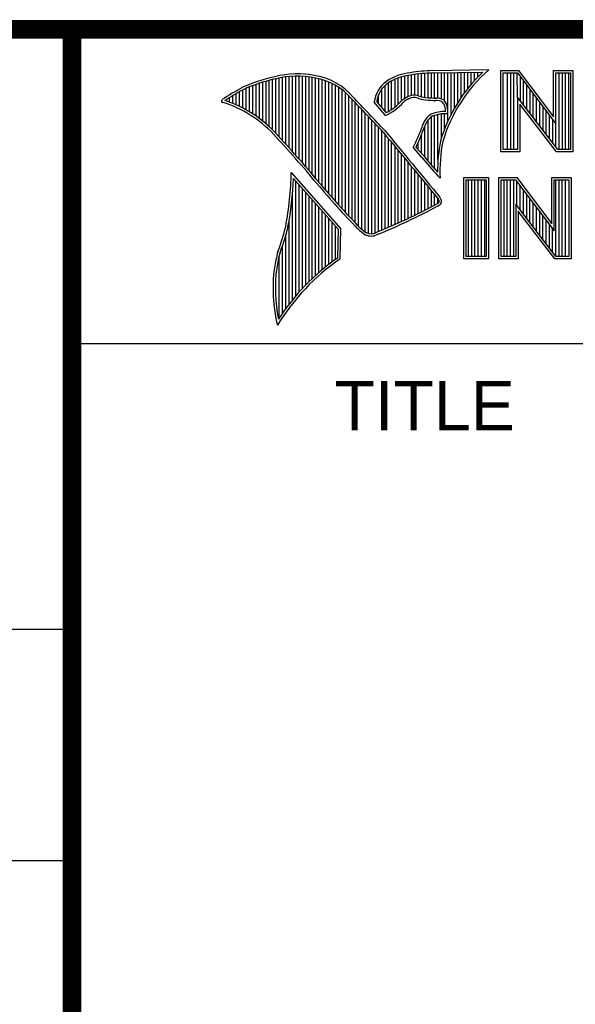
# Model space of a CAD drawing. Header units: inches. Extents: x 0.2 to 16.8, y 0.1 to 10.8.
# Tile 14 of 25: x 13 to 13.6, y 0.9 to 2. Entities that reach past the tile are written whole.
import ezdxf

# ---------------------------------------------------------------- set-up
doc = ezdxf.new("R2010")
doc.units = ezdxf.units.IN
doc.header["$LTSCALE"] = 0.935
doc.header["$MEASUREMENT"] = 0
doc.layers.get('0').update_dxf_attribs({"linetype": 'CONTINUOUS'})
doc.styles.get("Standard").update_dxf_attribs({"font": 'txt', "width": 0.8})

msp = doc.modelspace()

# ---------------------------------------------------------------- linework, layer by layer
at = {"color": 2, "linetype": 'CONTINUOUS'}
for p, q in [((13.0652, 1.9695), (16.745, 1.9695)), ((13.0652, 1.9695), (13.0652, 0.2605)), ((13.4529, 1.9261), (13.5132, 1.9271)), ((13.453, 1.9236), (13.5067, 1.9245)), ((13.4764, 1.8859), (13.4764, 1.924)), ((13.4799, 1.8919), (13.4799, 1.924)), ((13.4835, 1.8973), (13.4835, 1.9241)), ((13.487, 1.9023), (13.487, 1.9242)), ((13.4906, 1.9069), (13.4906, 1.9242)), ((13.4941, 1.9112), (13.4941, 1.9243)), ((13.4977, 1.9153), (13.4977, 1.9243)), ((13.5013, 1.9191), (13.5013, 1.9244)), ((13.5261, 1.9263), (13.5451, 1.9263)), ((13.5261, 1.839), (13.5261, 1.9263)), ((13.5451, 1.9263), (13.5829, 1.8765)), ((13.5829, 1.9263), (13.6036, 1.9263)), ((13.5829, 1.8765), (13.5829, 1.9263)), ((13.6036, 1.9263), (13.6036, 1.839)), ((13.2702, 1.872), (13.2702, 1.9135)), ((13.2738, 1.869), (13.2738, 1.9146)), ((13.2773, 1.8658), (13.2773, 1.9155)), ((13.2809, 1.8624), (13.2809, 1.9164)), ((13.2844, 1.8587), (13.2844, 1.9173)), ((13.288, 1.8549), (13.288, 1.9181)), ((13.2915, 1.851), (13.2915, 1.9188)), ((13.2951, 1.8471), (13.2951, 1.9194)), ((13.2987, 1.8431), (13.2987, 1.9198)), ((13.3022, 1.8391), (13.3022, 1.92)), ((13.3058, 1.8351), (13.3058, 1.9201)), ((13.3093, 1.8311), (13.3093, 1.9201)), ((13.3129, 1.827), (13.3129, 1.9199)), ((13.3164, 1.8229), (13.3164, 1.9196)), ((13.32, 1.8188), (13.32, 1.9192)), ((13.3235, 1.8146), (13.3235, 1.9186)), ((13.3271, 1.8104), (13.3271, 1.9179)), ((13.3306, 1.8062), (13.3306, 1.9172)), ((13.3342, 1.802), (13.3342, 1.9163)), ((13.3378, 1.7978), (13.3378, 1.9151)), ((13.3413, 1.7937), (13.3413, 1.9138)), ((13.4088, 1.8844), (13.4088, 1.915)), ((13.4124, 1.887), (13.4124, 1.9167)), ((13.4159, 1.89), (13.4159, 1.9182)), ((13.4195, 1.8937), (13.4195, 1.9193)), ((13.4231, 1.8964), (13.4231, 1.9203)), ((13.4266, 1.8982), (13.4266, 1.9209)), ((13.4302, 1.8995), (13.4302, 1.9214)), ((13.4337, 1.8997), (13.4337, 1.922)), ((13.4373, 1.8991), (13.4373, 1.9224)), ((13.4408, 1.898), (13.4408, 1.9228)), ((13.4444, 1.8972), (13.4444, 1.9231)), ((13.4479, 1.8969), (13.4479, 1.9234)), ((13.4515, 1.8966), (13.4515, 1.9236)), ((13.455, 1.8965), (13.455, 1.9237)), ((13.4586, 1.8964), (13.4586, 1.9237)), ((13.4622, 1.8957), (13.4622, 1.9238)), ((13.4657, 1.8935), (13.4657, 1.9238)), ((13.4693, 1.872), (13.4693, 1.9239)), ((13.4728, 1.8794), (13.4728, 1.9239)), ((13.5286, 1.9237), (13.5439, 1.9237)), ((13.5286, 1.8415), (13.5286, 1.9237)), ((13.5332, 1.8415), (13.5332, 1.9237)), ((13.5367, 1.8415), (13.5367, 1.9237)), ((13.5402, 1.8415), (13.5402, 1.9237)), ((13.5441, 1.8976), (13.5437, 1.9237)), ((13.5439, 1.9237), (13.5854, 1.869)), ((13.5471, 1.8936), (13.5471, 1.9194)), ((13.5506, 1.8891), (13.5506, 1.9149)), ((13.5854, 1.9237), (13.6011, 1.9237)), ((13.5854, 1.869), (13.5854, 1.9237)), ((13.5889, 1.8415), (13.5889, 1.9237)), ((13.5923, 1.8415), (13.5923, 1.9237)), ((13.5958, 1.8415), (13.5958, 1.9237)), ((13.5993, 1.8415), (13.5993, 1.9237)), ((13.6011, 1.9237), (13.6011, 1.8415)), ((13.2453, 1.8876), (13.2453, 1.9035)), ((13.2489, 1.8858), (13.2489, 1.9054)), ((13.2524, 1.8839), (13.2524, 1.9069)), ((13.256, 1.8818), (13.256, 1.9084)), ((13.2596, 1.8796), (13.2596, 1.9098)), ((13.2631, 1.8772), (13.2631, 1.9111)), ((13.2667, 1.8747), (13.2667, 1.9124)), ((13.3449, 1.7897), (13.3449, 1.9122)), ((13.3484, 1.7856), (13.3484, 1.9103)), ((13.352, 1.7817), (13.352, 1.9081)), ((13.3555, 1.7778), (13.3555, 1.9055)), ((13.3982, 1.8866), (13.3982, 1.9062)), ((13.4017, 1.8824), (13.4017, 1.9101)), ((13.4053, 1.8823), (13.4053, 1.9129)), ((13.5541, 1.8846), (13.5541, 1.9103)), ((13.5576, 1.8801), (13.5576, 1.9057)), ((13.2311, 1.8934), (13.2311, 1.8949)), ((13.2347, 1.8921), (13.2347, 1.8972)), ((13.2382, 1.8907), (13.2382, 1.8994)), ((13.2418, 1.8892), (13.2418, 1.9015)), ((13.3591, 1.7739), (13.3591, 1.9026)), ((13.3626, 1.7701), (13.3626, 1.8991)), ((13.3662, 1.7663), (13.3662, 1.8952)), ((13.4029, 1.881), (13.3927, 1.893)), ((13.3946, 1.8908), (13.3946, 1.8999)), ((13.5873, 1.8415), (13.5441, 1.8976)), ((13.5441, 1.8976), (13.5441, 1.8415)), ((13.561, 1.8756), (13.561, 1.9011)), ((13.5645, 1.8711), (13.5645, 1.8965)), ((13.3697, 1.7625), (13.3697, 1.8915)), ((13.3733, 1.7588), (13.3733, 1.8878)), ((13.3769, 1.7556), (13.3769, 1.8841)), ((13.4022, 1.878), (13.3901, 1.8922)), ((13.586, 1.839), (13.5466, 1.8902)), ((13.5466, 1.8902), (13.5466, 1.839)), ((13.568, 1.8665), (13.568, 1.8919)), ((13.5715, 1.862), (13.5715, 1.8874)), ((13.575, 1.8575), (13.575, 1.8828)), ((13.3804, 1.7529), (13.3804, 1.8803)), ((13.384, 1.7512), (13.384, 1.8766)), ((13.3875, 1.7509), (13.3875, 1.8728)), ((13.4479, 1.8288), (13.4479, 1.873)), ((13.4515, 1.8247), (13.4515, 1.8764)), ((13.455, 1.8207), (13.455, 1.878)), ((13.4586, 1.8303), (13.4586, 1.879)), ((13.4622, 1.8535), (13.4622, 1.8795)), ((13.4657, 1.8636), (13.4657, 1.8798)), ((13.5784, 1.853), (13.5784, 1.8782)), ((13.5819, 1.8485), (13.5819, 1.8736)), ((13.3911, 1.7518), (13.3911, 1.8691)), ((13.3946, 1.7533), (13.3946, 1.8653)), ((13.3982, 1.7548), (13.3982, 1.8615)), ((13.4444, 1.8331), (13.4444, 1.8665)), ((13.5854, 1.844), (13.5854, 1.869)), ((13.4017, 1.7563), (13.4017, 1.8574)), ((13.4053, 1.7578), (13.4053, 1.8531)), ((13.4408, 1.8372), (13.4408, 1.8572)), ((13.4088, 1.7593), (13.4088, 1.8488)), ((13.4124, 1.7609), (13.4124, 1.8445)), ((13.4159, 1.7625), (13.4159, 1.8402)), ((13.4414, 1.8328), (13.4319, 1.8437)), ((13.4433, 1.8344), (13.4349, 1.844)), ((13.4373, 1.8413), (13.4373, 1.8491)), ((13.5441, 1.8415), (13.5286, 1.8415)), ((13.6011, 1.8415), (13.5873, 1.8415)), ((13.4195, 1.7641), (13.4195, 1.8359)), ((13.4231, 1.7657), (13.4231, 1.8316)), ((13.5466, 1.839), (13.5261, 1.839)), ((13.6036, 1.839), (13.586, 1.839)), ((13.4266, 1.7674), (13.4266, 1.8273)), ((13.4302, 1.7691), (13.4302, 1.823)), ((13.4337, 1.7708), (13.4337, 1.8187)), ((13.3541, 1.7564), (13.301, 1.8168)), ((13.3515, 1.7555), (13.3033, 1.8103)), ((13.4373, 1.7725), (13.4373, 1.8144)), ((13.4408, 1.7743), (13.4408, 1.8101)), ((13.4609, 1.8106), (13.4586, 1.8131)), ((13.4865, 1.8113), (13.5128, 1.8113)), ((13.4865, 1.724), (13.4865, 1.8113)), ((13.489, 1.8087), (13.5103, 1.8087)), ((13.489, 1.7266), (13.489, 1.8087)), ((13.4914, 1.7266), (13.4914, 1.8087)), ((13.4949, 1.7266), (13.4949, 1.8087)), ((13.4983, 1.7266), (13.4983, 1.8087)), ((13.5018, 1.7266), (13.5018, 1.8087)), ((13.5053, 1.7266), (13.5053, 1.8087)), ((13.5088, 1.7266), (13.5088, 1.8087)), ((13.5103, 1.8087), (13.5103, 1.7266)), ((13.5128, 1.8113), (13.5128, 1.724)), ((13.5241, 1.8113), (13.5432, 1.8113)), ((13.5241, 1.724), (13.5241, 1.8113)), ((13.5266, 1.8088), (13.5419, 1.8088)), ((13.5266, 1.7266), (13.5266, 1.8088)), ((13.5296, 1.7266), (13.5296, 1.8088)), ((13.5331, 1.7266), (13.5331, 1.8088)), ((13.5366, 1.7266), (13.5366, 1.8088)), ((13.5401, 1.7266), (13.5401, 1.8088)), ((13.5419, 1.8088), (13.5834, 1.7541)), ((13.5432, 1.8113), (13.5809, 1.7616)), ((13.5809, 1.8113), (13.6016, 1.8113)), ((13.5809, 1.7616), (13.5809, 1.8113)), ((13.5834, 1.8088), (13.5991, 1.8088)), ((13.5834, 1.7541), (13.5834, 1.8088)), ((13.5852, 1.7266), (13.5852, 1.8088)), ((13.5887, 1.7266), (13.5887, 1.8088)), ((13.5922, 1.7266), (13.5922, 1.8088)), ((13.5957, 1.7266), (13.5957, 1.8088)), ((13.5991, 1.8088), (13.5991, 1.7266)), ((13.6016, 1.8113), (13.6016, 1.724)), ((13.3058, 1.684), (13.3058, 1.8075)), ((13.3093, 1.6881), (13.3093, 1.8035)), ((13.3129, 1.692), (13.3129, 1.7994)), ((13.4444, 1.7761), (13.4444, 1.8058)), ((13.4479, 1.7779), (13.4479, 1.8015)), ((13.4515, 1.7798), (13.4515, 1.7972)), ((13.5435, 1.7809), (13.5435, 1.8067)), ((13.547, 1.7763), (13.547, 1.8021)), ((13.5505, 1.7718), (13.5505, 1.7975)), ((13.3022, 1.6797), (13.3022, 1.7929)), ((13.3164, 1.6958), (13.3164, 1.7954)), ((13.32, 1.6994), (13.32, 1.7914)), ((13.3235, 1.7028), (13.3235, 1.7873)), ((13.455, 1.7817), (13.455, 1.7929)), ((13.4586, 1.7837), (13.4586, 1.7886)), ((13.554, 1.7673), (13.554, 1.7929)), ((13.5574, 1.7628), (13.5574, 1.7884)), ((13.3271, 1.7061), (13.3271, 1.7833)), ((13.3306, 1.7093), (13.3306, 1.7792)), ((13.5853, 1.7266), (13.5421, 1.7827)), ((13.5421, 1.7827), (13.5421, 1.7266)), ((13.5609, 1.7583), (13.5609, 1.7838)), ((13.5644, 1.7538), (13.5644, 1.7792)), ((13.3342, 1.7123), (13.3342, 1.7752)), ((13.3378, 1.7152), (13.3378, 1.7712)), ((13.3413, 1.718), (13.3413, 1.7671)), ((13.5841, 1.724), (13.5446, 1.7753)), ((13.5446, 1.7753), (13.5446, 1.724)), ((13.5679, 1.7492), (13.5679, 1.7746)), ((13.5713, 1.7447), (13.5713, 1.77)), ((13.5748, 1.7402), (13.5748, 1.7654)), ((13.2987, 1.6752), (13.2987, 1.7654)), ((13.3449, 1.7208), (13.3449, 1.7631)), ((13.3484, 1.7234), (13.3484, 1.759)), ((13.351, 1.7252), (13.3515, 1.7555)), ((13.3534, 1.7238), (13.3541, 1.7564)), ((13.5783, 1.7357), (13.5783, 1.7609)), ((13.5818, 1.7312), (13.5818, 1.7563)), ((13.2951, 1.6705), (13.2951, 1.7497)), ((13.2915, 1.6655), (13.2915, 1.7383)), ((13.288, 1.6603), (13.288, 1.7273)), ((13.5128, 1.724), (13.4865, 1.724)), ((13.5103, 1.7266), (13.489, 1.7266)), ((13.5446, 1.724), (13.5241, 1.724)), ((13.5421, 1.7266), (13.5266, 1.7266)), ((13.6016, 1.724), (13.5841, 1.724)), ((13.5991, 1.7266), (13.5853, 1.7266)), ((13.0653, 1.6329), (16.75, 1.6329)), ((11.482, 1.3265), (13.0653, 1.3265)), ((13.0653, 1.0776), (11.482, 1.0776))]:
    msp.add_line(p, q, dxfattribs=at)
at = {"color": 7, "linetype": 'CONTINUOUS', "const_width": 0.02}
for points in [[(11.4718, 1.9702), (16.75, 1.9707)], [(13.0653, 1.9707), (13.0653, 0.2586)]]:
    msp.add_lwpolyline(points, dxfattribs=at)
at = {"color": 2, "linetype": 'CONTINUOUS'}
for centre, radius, start, end in [((13.4616, 1.7138), 0.2125, 92.3477, 98.8369), ((13.6217, 1.8028), 0.1674, 133.4016, 163.4573), ((13.6217, 1.8028), 0.1649, 131.1194, 163.4134), ((13.3216, 1.7468), 0.177, 102.6162, 114.8514), ((13.3216, 1.7468), 0.1745, 102.5985, 114.8293), ((13.307, 1.8302), 0.0924, 77.2812, 105.0674), ((13.307, 1.8302), 0.0899, 77.2325, 105.1014), ((13.3167, 1.8552), 0.0636, 40.1648, 80.8423), ((13.3167, 1.8552), 0.0661, 40.2336, 80.7738), ((13.4213, 1.8889), 0.0313, 125.0326, 174.0473), ((13.4354, 1.8654), 0.0587, 96.3007, 123.1683), ((13.4354, 1.8654), 0.0562, 96.2448, 123.1265), ((13.4616, 1.7138), 0.21, 92.3565, 98.8522), ((13.3447, 1.7236), 0.208, 117.9346, 124.569), ((13.3447, 1.7236), 0.2055, 117.9533, 124.0367), ((13.4213, 1.8889), 0.0288, 125.1127, 171.9558), ((13.2274, 1.8935), 0.00155, 121.3524, 265.803), ((13.1892, 1.7705), 0.1298, 43.1667, 71.8499), ((9.4003, -1.9018), 5.4906, 43.2466, 43.7675), ((9.4003, -1.9018), 5.4931, 43.2457, 43.7667), ((13.3796, 1.9289), 0.0532, 295.9955, 318.5906), ((13.4362, 1.8753), 0.0249, 112.9192, 132.2696), ((13.4362, 1.8753), 0.0224, 112.6635, 131.9293), ((13.433, 1.8857), 0.014, 72.6167, 117.3893), ((13.433, 1.8857), 0.0115, 72.9386, 117.864), ((13.4494, 1.9318), 0.0374, 249.5553, 263.1674), ((13.4494, 1.9318), 0.0349, 249.4421, 263.134), ((13.4585, 2.0257), 0.1317, 264.112, 269.1019), ((13.4585, 2.0257), 0.1292, 264.1212, 269.0704), ((13.4571, 1.8788), 0.0176, 64.4657, 92.2507), ((13.4571, 1.8788), 0.0151, 66.3199, 92.502), ((13.4523, 1.8834), 0.0143, 355.2993, 40.45), ((13.4523, 1.8834), 0.0168, 347.1186, 42.4046), ((13.1892, 1.7705), 0.1273, 43.1667, 72.5704), ((13.3796, 1.9289), 0.0557, 293.9922, 318.4433), ((13.4663, 1.8423), 0.0399, 89.6555, 111.8728), ((13.4638, 1.86), 0.023, 122.696, 163.5009), ((13.4638, 1.86), 0.0205, 123.3504, 163.7172), ((13.4663, 1.8423), 0.0374, 86.3771, 111.5055), ((65.6515, 44.9666), 67.7355, 219.521847, 219.600368), ((13.2265, 1.9456), 0.2294, 333.6071, 339.8417), ((13.2265, 1.9456), 0.2319, 334.0205, 339.8621), ((12.2454, 0.8988), 1.4121, 39.915, 42.7661), ((12.2451, 0.8986), 1.4149, 39.9155, 42.7665), ((65.6515, 44.9666), 67.738, 219.521915, 219.600266), ((13.6305, 1.8183), 0.1723, 169.238, 180.3751), ((13.6305, 1.8183), 0.1698, 169.2806, 182.6074), ((13.7339, 2.0706), 0.377, 219.1094, 223.0893), ((13.7339, 2.0706), 0.3745, 219.1028, 222.5928), ((12.9647, 1.8225), 0.3363, 349.0855, 359.0208), ((12.9647, 1.8225), 0.3388, 349.0755, 357.9397), ((14.0519, 2.4128), 0.945, 220.0426, 224.0118), ((14.0519, 2.4128), 0.9425, 220.0428, 224.0077), ((13.4462, 1.7802), 0.015, 26.3669, 33.8971), ((13.4451, 1.7861), 0.0146, 353.6896, 3.0529), ((13.4462, 1.7802), 0.0175, 24.6833, 34.3208), ((13.4451, 1.7861), 0.0171, 350.4808, 4.7809), ((13.1446, 2.3649), 0.6607, 291.9868, 298.2489), ((13.1446, 2.3649), 0.6632, 291.9989, 298.2507), ((13.4509, 1.7943), 0.0131, 299.2554, 311.2666), ((13.4509, 1.7943), 0.0156, 299.1713, 314.8064), ((13.0778, 1.8115), 0.2235, 339.0707, 346.3663), ((13.0778, 1.8115), 0.226, 339.1089, 346.3814), ((13.4134, 1.8005), 0.0604, 227.0935, 236.9215), ((13.4134, 1.8005), 0.0579, 227.1594, 236.7882), ((13.3867, 1.762), 0.0136, 242.8488, 298.0515), ((13.3867, 1.762), 0.0111, 243.4895, 298.6992), ((13.4956, 1.6793), 0.2156, 165.9357, 170.6856), ((13.4956, 1.6793), 0.2131, 165.9758, 170.6758), ((13.4878, 1.5294), 0.2364, 124.643, 148.5565), ((13.4878, 1.5294), 0.2389, 124.9511, 147.0981), ((13.4469, 1.6922), 0.1656, 172.3562, 193.7958), ((13.4469, 1.6922), 0.1631, 172.369, 191.6868)]:
    msp.add_arc(centre, radius, start, end, dxfattribs=at)

# ---------------------------------------------------------------- texts
msp.add_text('TITLE', height=0.05325, dxfattribs=at).set_placement((13.3474, 1.5397))

doc.saveas('drawing.dxf')
